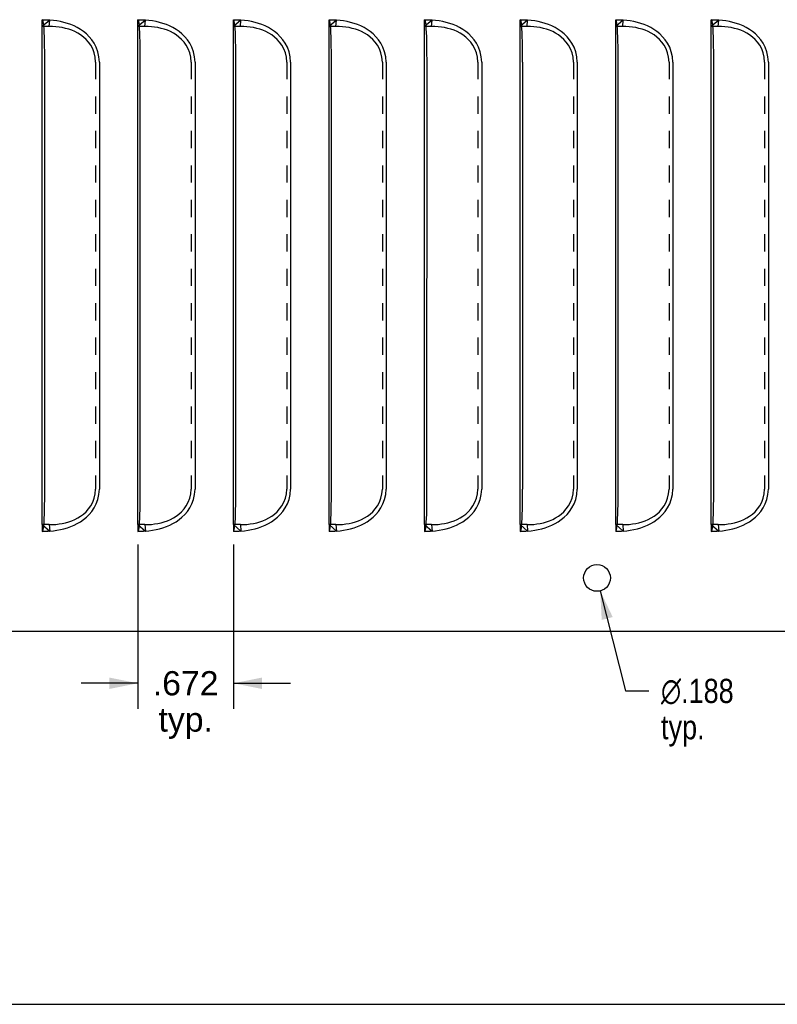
# Model space of a CAD drawing. Header units: inches. Extents: x 0 to 22, y 0 to 17.
# Tile 2 of 8: x 5.8 to 11.1, y 0 to 6.9. Entities that reach past the tile are written whole.
import ezdxf

# ---------------------------------------------------------------- set-up
doc = ezdxf.new("R2010")
doc.units = ezdxf.units.IN
doc.header["$LTSCALE"] = 1.21
doc.header["$MEASUREMENT"] = 0
doc.linetypes.add('HIDDEN', pattern=[0.2, 0.1, -0.1])
doc.layers.get('0').update_dxf_attribs({"linetype": 'CONTINUOUS'})
doc.layers.add('DEFAULT_2', color=8, linetype='HIDDEN')
doc.layers.add('DIMENSIONS', color=7, linetype='CONTINUOUS')
doc.styles.get("Standard").update_dxf_attribs({"font": 'arial.ttf'})
doc.styles.add('TEXTSTYLE_1', font='gdt', dxfattribs={"width": 0.8})
doc.dimstyles.new('DIMSTYLE_1', dxfattribs={"dimtxt": 0.17, "dimasz": 0.2, "dimexe": 0.09, "dimexo": 0.07, "dimgap": 0.0425, "dimtad": 0, "dimtih": 1, "dimtoh": 1, "dimdec": 3, "dimzin": 4, "dimdsep": 46, "dimtxsty": 'Standard', "dimblk": '_FILLED', "dimblk1": '_FILLED', "dimblk2": '_FILLED', "dimcen": 0.09, "dimadec": 3, "dimazin": 1, "dimtfac": 1, "dimtdec": 3, "dimtofl": 0, "dimtmove": 0, "dimatfit": 3, "dimldrblk": '_FILLED', "dimfxl": 0, "dimtolj": 1, "dimtzin": 4, "dimarcsym": 0})
doc.dimstyles.new('DIMSTYLE_2', dxfattribs={"dimtxt": 0.17, "dimasz": 0.2, "dimexe": 0.09, "dimexo": 0.07, "dimgap": 0.09, "dimtad": 0, "dimtih": 1, "dimtoh": 1, "dimdec": 3, "dimzin": 4, "dimdsep": 46, "dimtxsty": 'Standard', "dimblk": '_FILLED', "dimblk1": '_FILLED', "dimblk2": '_FILLED', "dimcen": 0.09, "dimadec": 3, "dimazin": 1, "dimtfac": 1, "dimtdec": 3, "dimtofl": 0, "dimtmove": 0, "dimatfit": 1, "dimldrblk": '_FILLED', "dimfxl": 0, "dimtolj": 1, "dimtzin": 4, "dimarcsym": 0})

# ---------------------------------------------------------------- blocks, each defined once
blk = doc.blocks.new('_FILLED')
at = {"color": 0, "linetype": 'ByBlock'}
blk.add_solid([(0, 0), (-1, 0.2), (-1, -0.2)], dxfattribs=at)
blk = doc.blocks.new('*D12')
at = {"layer": 'DIMENSIONS', "color": 2, "linetype": 'Continuous'}
for p, q in [((6.6205, 3.231), (6.6205, 2.0761)), ((7.2925, 3.231), (7.2925, 2.0761)), ((6.6205, 2.2561), (6.2205, 2.2561)), ((7.2925, 2.2561), (7.6925, 2.2561))]:
    blk.add_line(p, q, dxfattribs=at)
at = {"layer": 'DIMENSIONS', "color": 2, "linetype": 'Continuous', "xscale": 0.2, "yscale": 0.2, "zscale": 0.2}
blk.add_blockref('_FILLED', (6.6205, 2.2561), dxfattribs=at)
at = {"layer": 'DIMENSIONS', "color": 2, "linetype": 'Continuous', "xscale": 0.2, "yscale": 0.2, "zscale": 0.2, "rotation": 180}
blk.add_blockref('_FILLED', (7.2925, 2.2561), dxfattribs=at)
at = {"layer": 'DIMENSIONS', "color": 2, "linetype": 'Continuous', "insert": (6.9565, 2.3411), "char_height": 0.17, "width": 0.46197, "attachment_point": 2, "line_spacing_factor": 0.9}
blk.add_mtext('.672\\Ptyp.', dxfattribs=at)
blk = doc.blocks.new('*D16')
at = {"layer": 'DIMENSIONS', "color": 2, "linetype": 'Continuous'}
for p, q in [((9.8715, 2.9051), (10.0491, 2.2023)), ((10.0491, 2.2023), (10.2141, 2.2023))]:
    blk.add_line(p, q, dxfattribs=at)
at = {"layer": 'DIMENSIONS', "color": 2, "linetype": 'Continuous', "xscale": 0.2, "yscale": 0.2, "zscale": 0.2, "rotation": 104.1795290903}
blk.add_blockref('_FILLED', (9.8715, 2.9051), dxfattribs=at)
at = {"layer": 'DIMENSIONS', "color": 2, "linetype": 'Continuous', "insert": (10.2991, 2.2873), "char_height": 0.17, "width": 0.688637, "attachment_point": 1, "line_spacing_factor": 0.9, "style": 'TEXTSTYLE_1'}
blk.add_mtext('{\\fgdt;n}\\fArial;.188\\Ptyp.', dxfattribs=at)

msp = doc.modelspace()

# ---------------------------------------------------------------- linework, layer by layer
at = {"color": 3, "linetype": 'Continuous'}
for p, q in [((5.952, 6.9161), (5.9485, 6.919)), ((6.624, 6.9161), (6.6205, 6.919)), ((7.296, 6.9161), (7.2925, 6.919)), ((7.968, 6.9161), (7.9645, 6.919)), ((8.64, 6.9161), (8.6365, 6.919)), ((9.312, 6.9161), (9.3085, 6.919)), ((9.984, 6.9161), (9.9805, 6.919)), ((10.656, 6.9161), (10.6525, 6.919)), ((5.9546, 6.9078), (5.952, 6.9161)), ((6.6266, 6.9078), (6.624, 6.9161)), ((7.2986, 6.9078), (7.296, 6.9161)), ((7.9706, 6.9078), (7.968, 6.9161)), ((8.6426, 6.9078), (8.64, 6.9161)), ((9.3146, 6.9078), (9.312, 6.9161)), ((9.9866, 6.9078), (9.984, 6.9161)), ((10.6586, 6.9078), (10.656, 6.9161)), ((5.9654, 6.621), (5.965, 6.6962)), ((6.6374, 6.621), (6.637, 6.6962)), ((7.3094, 6.621), (7.309, 6.6962)), ((7.9814, 6.621), (7.981, 6.6962)), ((8.6534, 6.621), (8.653, 6.6962)), ((9.3254, 6.621), (9.325, 6.6962)), ((9.9974, 6.621), (9.997, 6.6962)), ((10.6694, 6.621), (10.669, 6.6962)), ((5.9652, 3.5831), (5.9654, 6.621)), ((6.3501, 6.621), (6.3501, 3.621)), ((6.6372, 3.5831), (6.6374, 6.621)), ((7.0221, 6.621), (7.0221, 3.621)), ((7.3092, 3.5831), (7.3094, 6.621)), ((7.6941, 6.621), (7.6941, 3.621)), ((7.9812, 3.5831), (7.9814, 6.621)), ((8.3661, 6.621), (8.3661, 3.621)), ((8.6532, 3.5831), (8.6534, 6.621)), ((9.0381, 6.621), (9.0381, 3.621)), ((9.3254, 6.621), (9.3254, 3.621)), ((9.7101, 6.621), (9.7101, 3.621)), ((9.9972, 3.5831), (9.9974, 6.621)), ((10.3821, 6.621), (10.3821, 3.621)), ((10.6692, 3.5831), (10.6694, 6.621)), ((11.0541, 6.621), (11.0541, 3.621)), ((5.9605, 3.3878), (5.9619, 3.4139)), ((6.6325, 3.3878), (6.6339, 3.4139)), ((7.3045, 3.3878), (7.3059, 3.4139)), ((7.9765, 3.3878), (7.9779, 3.4139)), ((8.6485, 3.3878), (8.6499, 3.4139)), ((9.3205, 3.3878), (9.3219, 3.4139)), ((9.9925, 3.3878), (9.9939, 3.4139)), ((10.6645, 3.3878), (10.6659, 3.4139)), ((2.4423, 2.621), (17.2548, 2.621))]:
    msp.add_line(p, q, dxfattribs=at)
at = {"color": 7, "linetype": 'Continuous'}
for p, q in [((5.9485, 3.371), (5.9485, 6.871)), ((6.6205, 3.371), (6.6205, 6.871)), ((7.2925, 3.371), (7.2925, 6.871)), ((7.9645, 3.371), (7.9645, 6.871)), ((8.6365, 3.371), (8.6365, 6.871)), ((9.3085, 3.371), (9.3085, 6.871)), ((9.9805, 3.371), (9.9805, 6.871)), ((10.6525, 3.371), (10.6525, 6.871)), ((0, 0), (22, 0))]:
    msp.add_line(p, q, dxfattribs=at)
at = {"color": 3, "linetype": 'Continuous'}
for points in [[(5.9589, 6.8765), (5.9569, 6.8945), (5.9546, 6.9078)], [(5.9619, 6.8282), (5.9605, 6.8542), (5.9589, 6.8765)], [(6.3501, 6.621), (6.3467, 6.6591), (6.3393, 6.6939), (6.3276, 6.7253), (6.3128, 6.7533), (6.2962, 6.7779), (6.2779, 6.7996), (6.2584, 6.8189), (6.2378, 6.8358), (6.2166, 6.8507), (6.1946, 6.8636), (6.1719, 6.875), (6.1487, 6.8847), (6.1248, 6.8931), (6.1005, 6.9001), (6.0759, 6.9058), (6.051, 6.9103), (6.026, 6.9138), (6.0009, 6.9162)], [(6.6309, 6.8765), (6.6289, 6.8945), (6.6266, 6.9078)], [(6.6339, 6.8282), (6.6325, 6.8542), (6.6309, 6.8765)], [(7.0221, 6.621), (7.0187, 6.6591), (7.0113, 6.6939), (6.9996, 6.7253), (6.9848, 6.7533), (6.9682, 6.7779), (6.9499, 6.7996), (6.9304, 6.8189), (6.9098, 6.8358), (6.8886, 6.8507), (6.8666, 6.8636), (6.8439, 6.875), (6.8207, 6.8847), (6.7968, 6.8931), (6.7725, 6.9001), (6.7479, 6.9058), (6.723, 6.9103), (6.698, 6.9138), (6.6729, 6.9162)], [(7.3029, 6.8765), (7.3009, 6.8945), (7.2986, 6.9078)], [(7.3059, 6.8282), (7.3045, 6.8542), (7.3029, 6.8765)], [(7.6941, 6.621), (7.6907, 6.6591), (7.6833, 6.6939), (7.6716, 6.7253), (7.6568, 6.7533), (7.6402, 6.7779), (7.6219, 6.7996), (7.6024, 6.8189), (7.5818, 6.8358), (7.5606, 6.8507), (7.5386, 6.8636), (7.5159, 6.875), (7.4927, 6.8847), (7.4688, 6.8931), (7.4445, 6.9001), (7.4199, 6.9058), (7.395, 6.9103), (7.37, 6.9138), (7.3449, 6.9162)], [(7.9749, 6.8765), (7.9729, 6.8945), (7.9706, 6.9078)], [(7.9779, 6.8282), (7.9765, 6.8542), (7.9749, 6.8765)], [(8.3661, 6.621), (8.3627, 6.6591), (8.3553, 6.6939), (8.3436, 6.7253), (8.3288, 6.7533), (8.3122, 6.7779), (8.2939, 6.7996), (8.2744, 6.8189), (8.2538, 6.8358), (8.2326, 6.8507), (8.2106, 6.8636), (8.1879, 6.875), (8.1647, 6.8847), (8.1408, 6.8931), (8.1165, 6.9001), (8.0919, 6.9058), (8.067, 6.9103), (8.042, 6.9138), (8.0169, 6.9162)], [(8.6469, 6.8765), (8.6449, 6.8945), (8.6426, 6.9078)], [(8.6499, 6.8282), (8.6485, 6.8542), (8.6469, 6.8765)], [(9.0381, 6.621), (9.0347, 6.6591), (9.0273, 6.6939), (9.0156, 6.7253), (9.0008, 6.7533), (8.9842, 6.7779), (8.9659, 6.7996), (8.9464, 6.8189), (8.9258, 6.8358), (8.9046, 6.8507), (8.8826, 6.8636), (8.8599, 6.875), (8.8367, 6.8847), (8.8128, 6.8931), (8.7885, 6.9001), (8.7639, 6.9058), (8.739, 6.9103), (8.714, 6.9138), (8.6889, 6.9162)], [(9.3189, 6.8765), (9.3169, 6.8945), (9.3146, 6.9078)], [(9.3219, 6.8282), (9.3205, 6.8542), (9.3189, 6.8765)], [(9.7101, 6.621), (9.7067, 6.6591), (9.6993, 6.6939), (9.6876, 6.7253), (9.6728, 6.7533), (9.6562, 6.7779), (9.6379, 6.7996), (9.6184, 6.8189), (9.5978, 6.8358), (9.5766, 6.8507), (9.5546, 6.8636), (9.5319, 6.875), (9.5087, 6.8847), (9.4848, 6.8931), (9.4605, 6.9001), (9.4359, 6.9058), (9.411, 6.9103), (9.386, 6.9138), (9.3609, 6.9162)], [(9.9909, 6.8765), (9.9889, 6.8945), (9.9866, 6.9078)], [(9.9939, 6.8282), (9.9925, 6.8542), (9.9909, 6.8765)], [(10.3821, 6.621), (10.3787, 6.6591), (10.3713, 6.6939), (10.3596, 6.7253), (10.3448, 6.7533), (10.3282, 6.7779), (10.3099, 6.7996), (10.2904, 6.8189), (10.2698, 6.8358), (10.2486, 6.8507), (10.2266, 6.8636), (10.2039, 6.875), (10.1807, 6.8847), (10.1568, 6.8931), (10.1325, 6.9001), (10.1079, 6.9058), (10.083, 6.9103), (10.058, 6.9138), (10.0329, 6.9162)], [(10.6629, 6.8765), (10.6609, 6.8945), (10.6586, 6.9078)], [(10.6659, 6.8282), (10.6645, 6.8542), (10.6629, 6.8765)], [(11.0541, 6.621), (11.0507, 6.6591), (11.0433, 6.6939), (11.0316, 6.7253), (11.0168, 6.7533), (11.0002, 6.7779), (10.9819, 6.7996), (10.9624, 6.8189), (10.9418, 6.8358), (10.9206, 6.8507), (10.8986, 6.8636), (10.8759, 6.875), (10.8527, 6.8847), (10.8288, 6.8931), (10.8045, 6.9001), (10.7799, 6.9058), (10.755, 6.9103), (10.73, 6.9138), (10.7049, 6.9162)], [(5.965, 6.6962), (5.9645, 6.7322), (5.9639, 6.7666), (5.963, 6.7988), (5.9619, 6.8282)], [(6.637, 6.6962), (6.6365, 6.7322), (6.6359, 6.7666), (6.635, 6.7988), (6.6339, 6.8282)], [(7.309, 6.6962), (7.3085, 6.7322), (7.3079, 6.7666), (7.307, 6.7988), (7.3059, 6.8282)], [(7.981, 6.6962), (7.9805, 6.7322), (7.9799, 6.7666), (7.979, 6.7988), (7.9779, 6.8282)], [(8.653, 6.6962), (8.6525, 6.7322), (8.6519, 6.7666), (8.651, 6.7988), (8.6499, 6.8282)], [(9.325, 6.6962), (9.3245, 6.7322), (9.3239, 6.7666), (9.323, 6.7988), (9.3219, 6.8282)], [(9.997, 6.6962), (9.9965, 6.7322), (9.9959, 6.7666), (9.995, 6.7988), (9.9939, 6.8282)], [(10.669, 6.6962), (10.6685, 6.7322), (10.6679, 6.7666), (10.667, 6.7988), (10.6659, 6.8282)], [(6.0009, 3.3257), (6.026, 3.3281), (6.051, 3.3316), (6.0759, 3.3361), (6.1005, 3.3418), (6.1248, 3.3488), (6.1487, 3.3572), (6.172, 3.367), (6.1946, 3.3783), (6.2166, 3.3913), (6.2378, 3.4061), (6.2584, 3.4231), (6.2779, 3.4423), (6.2963, 3.464), (6.3128, 3.4886), (6.3276, 3.5167), (6.3393, 3.548), (6.3467, 3.5828), (6.3501, 3.621)], [(6.6729, 3.3257), (6.698, 3.3281), (6.723, 3.3316), (6.7479, 3.3361), (6.7725, 3.3418), (6.7968, 3.3488), (6.8207, 3.3572), (6.844, 3.367), (6.8666, 3.3783), (6.8886, 3.3913), (6.9098, 3.4061), (6.9304, 3.4231), (6.9499, 3.4423), (6.9683, 3.464), (6.9848, 3.4886), (6.9996, 3.5167), (7.0113, 3.548), (7.0187, 3.5828), (7.0221, 3.621)], [(7.3449, 3.3257), (7.37, 3.3281), (7.395, 3.3316), (7.4199, 3.3361), (7.4445, 3.3418), (7.4688, 3.3488), (7.4927, 3.3572), (7.516, 3.367), (7.5386, 3.3783), (7.5606, 3.3913), (7.5818, 3.4061), (7.6024, 3.4231), (7.6219, 3.4423), (7.6403, 3.464), (7.6568, 3.4886), (7.6716, 3.5167), (7.6833, 3.548), (7.6907, 3.5828), (7.6941, 3.621)], [(8.0169, 3.3257), (8.042, 3.3281), (8.067, 3.3316), (8.0919, 3.3361), (8.1165, 3.3418), (8.1408, 3.3488), (8.1647, 3.3572), (8.188, 3.367), (8.2106, 3.3783), (8.2326, 3.3913), (8.2538, 3.4061), (8.2744, 3.4231), (8.2939, 3.4423), (8.3123, 3.464), (8.3288, 3.4886), (8.3436, 3.5167), (8.3553, 3.548), (8.3627, 3.5828), (8.3661, 3.621)], [(8.6889, 3.3257), (8.714, 3.3281), (8.739, 3.3316), (8.7639, 3.3361), (8.7885, 3.3418), (8.8128, 3.3488), (8.8367, 3.3572), (8.86, 3.367), (8.8826, 3.3783), (8.9046, 3.3913), (8.9258, 3.4061), (8.9464, 3.4231), (8.9659, 3.4423), (8.9843, 3.464), (9.0008, 3.4886), (9.0156, 3.5167), (9.0273, 3.548), (9.0347, 3.5828), (9.0381, 3.621)], [(9.3219, 3.4139), (9.323, 3.4432), (9.3239, 3.4753), (9.3245, 3.5097), (9.325, 3.5458), (9.3254, 3.621)], [(9.3609, 3.3257), (9.386, 3.3281), (9.411, 3.3316), (9.4359, 3.3361), (9.4605, 3.3418), (9.4848, 3.3488), (9.5087, 3.3572), (9.532, 3.367), (9.5546, 3.3783), (9.5766, 3.3913), (9.5978, 3.4061), (9.6184, 3.4231), (9.6379, 3.4423), (9.6563, 3.464), (9.6728, 3.4886), (9.6876, 3.5167), (9.6993, 3.548), (9.7067, 3.5828), (9.7101, 3.621)], [(10.0329, 3.3257), (10.058, 3.3281), (10.083, 3.3316), (10.1079, 3.3361), (10.1325, 3.3418), (10.1568, 3.3488), (10.1807, 3.3572), (10.204, 3.367), (10.2266, 3.3783), (10.2486, 3.3913), (10.2698, 3.4061), (10.2904, 3.4231), (10.3099, 3.4423), (10.3283, 3.464), (10.3448, 3.4886), (10.3596, 3.5167), (10.3713, 3.548), (10.3787, 3.5828), (10.3821, 3.621)], [(10.7049, 3.3257), (10.73, 3.3281), (10.755, 3.3316), (10.7799, 3.3361), (10.8045, 3.3418), (10.8288, 3.3488), (10.8527, 3.3572), (10.876, 3.367), (10.8986, 3.3783), (10.9206, 3.3913), (10.9418, 3.4061), (10.9624, 3.4231), (10.9819, 3.4423), (11.0003, 3.464), (11.0168, 3.4886), (11.0316, 3.5167), (11.0433, 3.548), (11.0507, 3.5828), (11.0541, 3.621)], [(5.9619, 3.4139), (5.963, 3.4432), (5.9639, 3.4753), (5.9645, 3.5097), (5.965, 3.5458), (5.9652, 3.5831)], [(6.6339, 3.4139), (6.635, 3.4432), (6.6359, 3.4753), (6.6365, 3.5097), (6.637, 3.5458), (6.6372, 3.5831)], [(7.3059, 3.4139), (7.307, 3.4432), (7.3079, 3.4753), (7.3085, 3.5097), (7.309, 3.5458), (7.3092, 3.5831)], [(7.9779, 3.4139), (7.979, 3.4432), (7.9799, 3.4753), (7.9805, 3.5097), (7.981, 3.5458), (7.9812, 3.5831)], [(8.6499, 3.4139), (8.651, 3.4432), (8.6519, 3.4753), (8.6525, 3.5097), (8.653, 3.5458), (8.6532, 3.5831)], [(9.9939, 3.4139), (9.995, 3.4432), (9.9959, 3.4753), (9.9965, 3.5097), (9.997, 3.5458), (9.9972, 3.5831)], [(10.6659, 3.4139), (10.667, 3.4432), (10.6679, 3.4753), (10.6685, 3.5097), (10.669, 3.5458), (10.6692, 3.5831)], [(5.9485, 3.323), (5.952, 3.3258), (5.9546, 3.3341)], [(5.9546, 3.3341), (5.9569, 3.3475), (5.9589, 3.3656), (5.9605, 3.3878)], [(6.6205, 3.323), (6.624, 3.3258), (6.6266, 3.3341)], [(6.6266, 3.3341), (6.6289, 3.3475), (6.6309, 3.3656), (6.6325, 3.3878)], [(7.2925, 3.323), (7.296, 3.3258), (7.2986, 3.3341)], [(7.2986, 3.3341), (7.3009, 3.3475), (7.3029, 3.3656), (7.3045, 3.3878)], [(7.9645, 3.323), (7.968, 3.3258), (7.9706, 3.3341)], [(7.9706, 3.3341), (7.9729, 3.3475), (7.9749, 3.3656), (7.9765, 3.3878)], [(8.6365, 3.323), (8.64, 3.3258), (8.6426, 3.3341)], [(8.6426, 3.3341), (8.6449, 3.3475), (8.6469, 3.3656), (8.6485, 3.3878)], [(9.3085, 3.323), (9.312, 3.3258), (9.3146, 3.3341)], [(9.3146, 3.3341), (9.3169, 3.3475), (9.3189, 3.3656), (9.3205, 3.3878)], [(9.9805, 3.323), (9.984, 3.3258), (9.9866, 3.3341)], [(9.9866, 3.3341), (9.9889, 3.3475), (9.9909, 3.3656), (9.9925, 3.3878)], [(10.6525, 3.323), (10.656, 3.3258), (10.6586, 3.3341)], [(10.6586, 3.3341), (10.6609, 3.3475), (10.6629, 3.3656), (10.6645, 3.3878)]]:
    msp.add_lwpolyline(points, dxfattribs=at)
msp.add_circle((9.8486, 2.996), 0.0938, dxfattribs=at)
at = {"layer": 'DEFAULT_2', "color": 8, "linetype": 'HIDDEN'}
for p, q in [((5.9485, 6.871), (5.9485, 6.919)), ((6.6205, 6.871), (6.6205, 6.919)), ((7.2925, 6.871), (7.2925, 6.919)), ((7.9645, 6.871), (7.9645, 6.919)), ((8.6365, 6.871), (8.6365, 6.919)), ((9.3085, 6.871), (9.3085, 6.919)), ((9.9805, 6.871), (9.9805, 6.919)), ((10.6525, 6.871), (10.6525, 6.919)), ((6.0009, 6.9162), (5.9485, 6.871)), ((5.9972, 6.871), (5.9485, 6.871)), ((5.9972, 6.871), (6.0009, 6.9162)), ((6.6729, 6.9162), (6.6205, 6.871)), ((6.6692, 6.871), (6.6205, 6.871)), ((6.6692, 6.871), (6.6729, 6.9162)), ((7.3449, 6.9162), (7.2925, 6.871)), ((7.3412, 6.871), (7.2925, 6.871)), ((7.3412, 6.871), (7.3449, 6.9162)), ((8.0169, 6.9162), (7.9645, 6.871)), ((8.0132, 6.871), (7.9645, 6.871)), ((8.0132, 6.871), (8.0169, 6.9162)), ((8.6889, 6.9162), (8.6365, 6.871)), ((8.6852, 6.871), (8.6365, 6.871)), ((8.6852, 6.871), (8.6889, 6.9162)), ((9.3609, 6.9162), (9.3085, 6.871)), ((9.3572, 6.871), (9.3085, 6.871)), ((9.3572, 6.871), (9.3609, 6.9162)), ((10.0329, 6.9162), (9.9805, 6.871)), ((10.0292, 6.871), (9.9805, 6.871)), ((10.0292, 6.871), (10.0329, 6.9162)), ((10.7049, 6.9162), (10.6525, 6.871)), ((10.7012, 6.871), (10.6525, 6.871)), ((10.7012, 6.871), (10.7049, 6.9162)), ((6.3235, 6.621), (6.3235, 3.621)), ((6.9955, 6.621), (6.9955, 3.621)), ((7.6675, 6.621), (7.6675, 3.621)), ((8.3395, 6.621), (8.3395, 3.621)), ((9.0115, 6.621), (9.0115, 3.621)), ((9.6835, 6.621), (9.6835, 3.621)), ((10.3555, 6.621), (10.3555, 3.621)), ((11.0275, 6.621), (11.0275, 3.621)), ((5.9485, 3.371), (6.0009, 3.3257)), ((5.9485, 3.371), (5.9485, 3.323)), ((5.9972, 3.371), (5.9485, 3.371)), ((5.9702, 3.323), (5.9485, 3.323)), ((5.9972, 3.371), (6.0009, 3.3257)), ((6.6205, 3.371), (6.6729, 3.3257)), ((6.6692, 3.371), (6.6205, 3.371)), ((6.6205, 3.371), (6.6205, 3.323)), ((6.6422, 3.323), (6.6205, 3.323)), ((6.6692, 3.371), (6.6729, 3.3257)), ((7.2925, 3.371), (7.3449, 3.3257)), ((7.3412, 3.371), (7.2925, 3.371)), ((7.2925, 3.371), (7.2925, 3.323)), ((7.3142, 3.323), (7.2925, 3.323)), ((7.3412, 3.371), (7.3449, 3.3257)), ((7.9645, 3.371), (8.0169, 3.3257)), ((8.0132, 3.371), (7.9645, 3.371)), ((7.9645, 3.371), (7.9645, 3.323)), ((7.9862, 3.323), (7.9645, 3.323)), ((8.0132, 3.371), (8.0169, 3.3257)), ((8.6852, 3.371), (8.6365, 3.371)), ((8.6365, 3.371), (8.6889, 3.3257)), ((8.6365, 3.371), (8.6365, 3.323)), ((8.6582, 3.323), (8.6365, 3.323)), ((8.6852, 3.371), (8.6889, 3.3257)), ((9.3572, 3.371), (9.3085, 3.371)), ((9.3085, 3.371), (9.3609, 3.3257)), ((9.3085, 3.371), (9.3085, 3.323)), ((9.3302, 3.323), (9.3085, 3.323)), ((9.3572, 3.371), (9.3609, 3.3257)), ((10.0292, 3.371), (9.9805, 3.371)), ((9.9805, 3.371), (10.0329, 3.3257)), ((9.9805, 3.371), (9.9805, 3.323)), ((10.0022, 3.323), (9.9805, 3.323)), ((10.0292, 3.371), (10.0329, 3.3257)), ((10.7012, 3.371), (10.6525, 3.371)), ((10.6525, 3.371), (10.7049, 3.3257)), ((10.6525, 3.371), (10.6525, 3.323)), ((10.6742, 3.323), (10.6525, 3.323)), ((10.7012, 3.371), (10.7049, 3.3257))]:
    msp.add_line(p, q, dxfattribs=at)
for points in [[(5.9485, 6.919), (5.9704, 6.9189), (5.9746, 6.9189), (5.9787, 6.9188), (5.9828, 6.9186)], [(6.6205, 6.919), (6.6424, 6.9189), (6.6466, 6.9189), (6.6507, 6.9188), (6.6548, 6.9186)], [(7.2925, 6.919), (7.3144, 6.9189), (7.3186, 6.9189), (7.3227, 6.9188), (7.3268, 6.9186)], [(7.9645, 6.919), (7.9864, 6.9189), (7.9906, 6.9189), (7.9947, 6.9188), (7.9988, 6.9186)], [(8.6365, 6.919), (8.6584, 6.9189), (8.6626, 6.9189), (8.6667, 6.9188), (8.6708, 6.9186)], [(9.3085, 6.919), (9.3304, 6.9189), (9.3346, 6.9189), (9.3387, 6.9188), (9.3428, 6.9186)], [(9.9805, 6.919), (10.0024, 6.9189), (10.0066, 6.9189), (10.0107, 6.9188), (10.0148, 6.9186)], [(10.6525, 6.919), (10.6744, 6.9189), (10.6786, 6.9189), (10.6827, 6.9188), (10.6868, 6.9186)], [(5.9828, 6.9186), (5.9868, 6.9184), (5.9905, 6.918), (5.994, 6.9176), (5.9975, 6.917), (6.0009, 6.9162)], [(6.3235, 6.621), (6.3203, 6.655), (6.3135, 6.686), (6.3025, 6.7141), (6.2886, 6.7391), (6.273, 6.761), (6.2557, 6.7801), (6.2372, 6.797), (6.2178, 6.8117), (6.1977, 6.8243), (6.177, 6.8351), (6.1557, 6.8443), (6.1339, 6.8519), (6.1117, 6.8582), (6.0891, 6.8631), (6.0663, 6.8667), (6.0434, 6.8691), (6.0204, 6.8706), (5.9972, 6.871)], [(6.6548, 6.9186), (6.6588, 6.9184), (6.6625, 6.918), (6.666, 6.9176), (6.6695, 6.917), (6.6729, 6.9162)], [(6.9955, 6.621), (6.9923, 6.655), (6.9855, 6.686), (6.9745, 6.7141), (6.9606, 6.7391), (6.945, 6.761), (6.9277, 6.7801), (6.9092, 6.797), (6.8898, 6.8117), (6.8697, 6.8243), (6.849, 6.8351), (6.8277, 6.8443), (6.8059, 6.8519), (6.7837, 6.8582), (6.7611, 6.8631), (6.7383, 6.8667), (6.7154, 6.8691), (6.6924, 6.8706), (6.6692, 6.871)], [(7.3268, 6.9186), (7.3308, 6.9184), (7.3345, 6.918), (7.338, 6.9176), (7.3415, 6.917), (7.3449, 6.9162)], [(7.6675, 6.621), (7.6643, 6.655), (7.6575, 6.686), (7.6465, 6.7141), (7.6326, 6.7391), (7.617, 6.761), (7.5997, 6.7801), (7.5812, 6.797), (7.5618, 6.8117), (7.5417, 6.8243), (7.521, 6.8351), (7.4997, 6.8443), (7.4779, 6.8519), (7.4557, 6.8582), (7.4331, 6.8631), (7.4103, 6.8667), (7.3874, 6.8691), (7.3644, 6.8706), (7.3412, 6.871)], [(7.9988, 6.9186), (8.0028, 6.9184), (8.0065, 6.918), (8.01, 6.9176), (8.0135, 6.917), (8.0169, 6.9162)], [(8.3395, 6.621), (8.3363, 6.655), (8.3295, 6.686), (8.3185, 6.7141), (8.3046, 6.7391), (8.289, 6.761), (8.2717, 6.7801), (8.2532, 6.797), (8.2338, 6.8117), (8.2137, 6.8243), (8.193, 6.8351), (8.1717, 6.8443), (8.1499, 6.8519), (8.1277, 6.8582), (8.1051, 6.8631), (8.0823, 6.8667), (8.0594, 6.8691), (8.0364, 6.8706), (8.0132, 6.871)], [(8.6708, 6.9186), (8.6748, 6.9184), (8.6785, 6.918), (8.682, 6.9176), (8.6855, 6.917), (8.6889, 6.9162)], [(9.0115, 6.621), (9.0083, 6.655), (9.0015, 6.686), (8.9905, 6.7141), (8.9766, 6.7391), (8.961, 6.761), (8.9437, 6.7801), (8.9252, 6.797), (8.9058, 6.8117), (8.8857, 6.8243), (8.865, 6.8351), (8.8437, 6.8443), (8.8219, 6.8519), (8.7997, 6.8582), (8.7771, 6.8631), (8.7543, 6.8667), (8.7314, 6.8691), (8.7084, 6.8706), (8.6852, 6.871)], [(9.3428, 6.9186), (9.3468, 6.9184), (9.3505, 6.918), (9.354, 6.9176), (9.3575, 6.917), (9.3609, 6.9162)], [(9.6835, 6.621), (9.6803, 6.655), (9.6735, 6.686), (9.6625, 6.7141), (9.6486, 6.7391), (9.633, 6.761), (9.6157, 6.7801), (9.5972, 6.797), (9.5778, 6.8117), (9.5577, 6.8243), (9.537, 6.8351), (9.5157, 6.8443), (9.4939, 6.8519), (9.4717, 6.8582), (9.4491, 6.8631), (9.4263, 6.8667), (9.4034, 6.8691), (9.3804, 6.8706), (9.3572, 6.871)], [(10.0148, 6.9186), (10.0188, 6.9184), (10.0225, 6.918), (10.026, 6.9176), (10.0295, 6.917), (10.0329, 6.9162)], [(10.3555, 6.621), (10.3523, 6.655), (10.3455, 6.686), (10.3345, 6.7141), (10.3206, 6.7391), (10.305, 6.761), (10.2877, 6.7801), (10.2692, 6.797), (10.2498, 6.8117), (10.2297, 6.8243), (10.209, 6.8351), (10.1877, 6.8443), (10.1659, 6.8519), (10.1437, 6.8582), (10.1211, 6.8631), (10.0983, 6.8667), (10.0754, 6.8691), (10.0524, 6.8706), (10.0292, 6.871)], [(10.6868, 6.9186), (10.6908, 6.9184), (10.6945, 6.918), (10.698, 6.9176), (10.7015, 6.917), (10.7049, 6.9162)], [(11.0275, 6.621), (11.0243, 6.655), (11.0175, 6.686), (11.0065, 6.7141), (10.9926, 6.7391), (10.977, 6.761), (10.9597, 6.7801), (10.9412, 6.797), (10.9218, 6.8117), (10.9017, 6.8243), (10.881, 6.8351), (10.8597, 6.8443), (10.8379, 6.8519), (10.8157, 6.8582), (10.7931, 6.8631), (10.7703, 6.8667), (10.7474, 6.8691), (10.7244, 6.8706), (10.7012, 6.871)], [(5.9972, 3.371), (6.0204, 3.3714), (6.0434, 3.3728), (6.0663, 3.3753), (6.0891, 3.3789), (6.1117, 3.3838), (6.134, 3.39), (6.1557, 3.3976), (6.177, 3.4068), (6.1977, 3.4176), (6.2178, 3.4302), (6.2373, 3.4449), (6.2557, 3.4618), (6.273, 3.481), (6.2887, 3.5028), (6.3025, 3.5279), (6.3135, 3.5559), (6.3203, 3.5869), (6.3235, 3.621)], [(6.6692, 3.371), (6.6924, 3.3714), (6.7154, 3.3728), (6.7383, 3.3753), (6.7611, 3.3789), (6.7837, 3.3838), (6.806, 3.39), (6.8277, 3.3976), (6.849, 3.4068), (6.8697, 3.4176), (6.8898, 3.4302), (6.9093, 3.4449), (6.9277, 3.4618), (6.945, 3.481), (6.9607, 3.5028), (6.9745, 3.5279), (6.9855, 3.5559), (6.9923, 3.5869), (6.9955, 3.621)], [(7.3412, 3.371), (7.3644, 3.3714), (7.3874, 3.3728), (7.4103, 3.3753), (7.4331, 3.3789), (7.4557, 3.3838), (7.478, 3.39), (7.4997, 3.3976), (7.521, 3.4068), (7.5417, 3.4176), (7.5618, 3.4302), (7.5813, 3.4449), (7.5997, 3.4618), (7.617, 3.481), (7.6327, 3.5028), (7.6465, 3.5279), (7.6575, 3.5559), (7.6643, 3.5869), (7.6675, 3.621)], [(8.0132, 3.371), (8.0364, 3.3714), (8.0594, 3.3728), (8.0823, 3.3753), (8.1051, 3.3789), (8.1277, 3.3838), (8.15, 3.39), (8.1717, 3.3976), (8.193, 3.4068), (8.2137, 3.4176), (8.2338, 3.4302), (8.2533, 3.4449), (8.2717, 3.4618), (8.289, 3.481), (8.3047, 3.5028), (8.3185, 3.5279), (8.3295, 3.5559), (8.3363, 3.5869), (8.3395, 3.621)], [(8.6852, 3.371), (8.7084, 3.3714), (8.7314, 3.3728), (8.7543, 3.3753), (8.7771, 3.3789), (8.7997, 3.3838), (8.822, 3.39), (8.8437, 3.3976), (8.865, 3.4068), (8.8857, 3.4176), (8.9058, 3.4302), (8.9253, 3.4449), (8.9437, 3.4618), (8.961, 3.481), (8.9767, 3.5028), (8.9905, 3.5279), (9.0015, 3.5559), (9.0083, 3.5869), (9.0115, 3.621)], [(9.3572, 3.371), (9.3804, 3.3714), (9.4034, 3.3728), (9.4263, 3.3753), (9.4491, 3.3789), (9.4717, 3.3838), (9.494, 3.39), (9.5157, 3.3976), (9.537, 3.4068), (9.5577, 3.4176), (9.5778, 3.4302), (9.5973, 3.4449), (9.6157, 3.4618), (9.633, 3.481), (9.6487, 3.5028), (9.6625, 3.5279), (9.6735, 3.5559), (9.6803, 3.5869), (9.6835, 3.621)], [(10.0292, 3.371), (10.0524, 3.3714), (10.0754, 3.3728), (10.0983, 3.3753), (10.1211, 3.3789), (10.1437, 3.3838), (10.166, 3.39), (10.1877, 3.3976), (10.209, 3.4068), (10.2297, 3.4176), (10.2498, 3.4302), (10.2693, 3.4449), (10.2877, 3.4618), (10.305, 3.481), (10.3207, 3.5028), (10.3345, 3.5279), (10.3455, 3.5559), (10.3523, 3.5869), (10.3555, 3.621)], [(10.7012, 3.371), (10.7244, 3.3714), (10.7474, 3.3728), (10.7703, 3.3753), (10.7931, 3.3789), (10.8157, 3.3838), (10.838, 3.39), (10.8597, 3.3976), (10.881, 3.4068), (10.9017, 3.4176), (10.9218, 3.4302), (10.9413, 3.4449), (10.9597, 3.4618), (10.977, 3.481), (10.9927, 3.5028), (11.0065, 3.5279), (11.0175, 3.5559), (11.0243, 3.5869), (11.0275, 3.621)], [(6.0009, 3.3257), (5.9975, 3.325), (5.994, 3.3244), (5.9904, 3.3239), (5.9867, 3.3235), (5.9827, 3.3233), (5.9786, 3.3231), (5.9744, 3.323), (5.9702, 3.323)], [(6.6729, 3.3257), (6.6695, 3.325), (6.666, 3.3244), (6.6624, 3.3239), (6.6587, 3.3235), (6.6547, 3.3233), (6.6506, 3.3231), (6.6464, 3.323), (6.6422, 3.323)], [(7.3449, 3.3257), (7.3415, 3.325), (7.338, 3.3244), (7.3344, 3.3239), (7.3307, 3.3235), (7.3267, 3.3233), (7.3226, 3.3231), (7.3184, 3.323), (7.3142, 3.323)], [(8.0169, 3.3257), (8.0135, 3.325), (8.01, 3.3244), (8.0064, 3.3239), (8.0027, 3.3235), (7.9987, 3.3233), (7.9946, 3.3231), (7.9904, 3.323), (7.9862, 3.323)], [(8.6889, 3.3257), (8.6855, 3.325), (8.682, 3.3244), (8.6784, 3.3239), (8.6747, 3.3235), (8.6707, 3.3233), (8.6666, 3.3231), (8.6624, 3.323), (8.6582, 3.323)], [(9.3609, 3.3257), (9.3575, 3.325), (9.354, 3.3244), (9.3504, 3.3239), (9.3467, 3.3235), (9.3427, 3.3233), (9.3386, 3.3231), (9.3344, 3.323), (9.3302, 3.323)], [(10.0329, 3.3257), (10.0295, 3.325), (10.026, 3.3244), (10.0224, 3.3239), (10.0187, 3.3235), (10.0147, 3.3233), (10.0106, 3.3231), (10.0064, 3.323), (10.0022, 3.323)], [(10.7049, 3.3257), (10.7015, 3.325), (10.698, 3.3244), (10.6944, 3.3239), (10.6907, 3.3235), (10.6867, 3.3233), (10.6826, 3.3231), (10.6784, 3.323), (10.6742, 3.323)]]:
    msp.add_lwpolyline(points, dxfattribs=at)

# ---------------------------------------------------------------- dimensions: what is measured, and where the dimension line sits
at = {"layer": 'DIMENSIONS', "color": 2, "linetype": 'Continuous'}
dim = msp.add_linear_dim(base=(7.2925, 2.2561), p1=(6.6205, 3.301), p2=(7.2925, 3.301), text='<>\\Ptyp.', dimstyle='DIMSTYLE_1', dxfattribs=at)
dim.commit()
dim.dimension.update_dxf_attribs({"geometry": '*D12', "text_midpoint": (6.9565, 2.1286), "dimtype": 160})
dim = msp.add_diameter_dim_2p(p1=(9.8715, 2.9051), p2=(9.8256, 3.0869), text='%%c<>\\Ptyp.', dimstyle='DIMSTYLE_2', override={"dimpost": '<>'}, dxfattribs=at)
dim.commit()
dim.dimension.update_dxf_attribs({"geometry": '*D16', "text_midpoint": (10.6434, 2.0748), "dimtype": 163})

doc.saveas('drawing.dxf')
